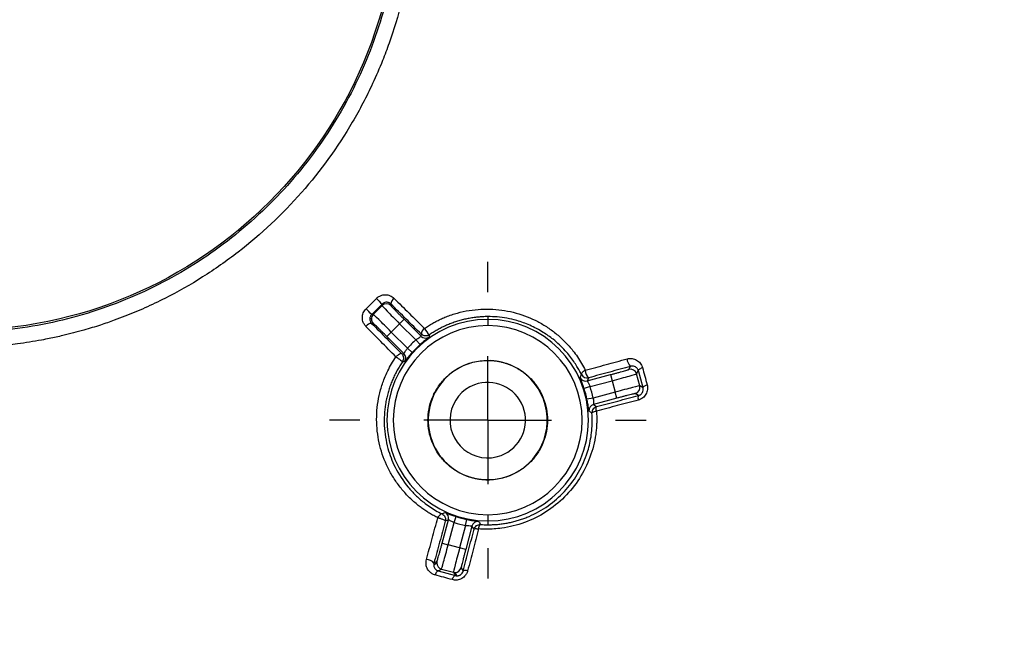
# Model space of a CAD drawing. Header units: millimetres. Extents: x 6 to 1356, y 6 to 1007.
# Tile 9 of 21: x 553 to 631, y 631 to 681. Entities that reach past the tile are written whole.
import ezdxf

# ---------------------------------------------------------------- set-up
doc = ezdxf.new("R2010")
doc.units = ezdxf.units.MM
doc.header["$LTSCALE"] = 5
doc.linetypes.add('CENTERX2', pattern=[20.32, 12.7, -2.54, 2.54, -2.54])
doc.layers.add('CENTER', color=40, linetype='CENTERX2')
doc.layers.add('DIMENSIONS', color=140, linetype='Continuous', lineweight=25)
doc.styles.add('SLDTEXTSTYLE0', font='TXT', dxfattribs={"width": 0.7})
doc.dimstyles.new('SLDDIMSTYLE2', dxfattribs={"dimtxt": 10.790039, "dimasz": 16.51, "dimexe": 0, "dimexo": 0.0625, "dimgap": 2.69751, "dimtad": 0, "dimtih": 1, "dimtoh": 1, "dimlfac": 0.5, "dimrnd": 1e-09, "dimzin": 12, "dimdsep": 46, "dimtxsty": 'SLDTEXTSTYLE0', "dimsah": 1, "dimcen": 0.09, "dimadec": 0, "dimazin": 3, "dimtfac": 1, "dimtofl": 0, "dimtmove": 0, "dimatfit": 3, "dimfxl": 0, "dimfrac": 2, "dimtolj": 1, "dimtzin": 12, "dimarcsym": 0})

# ---------------------------------------------------------------- blocks, each defined once
blk = doc.blocks.new('_D_5')
at = {"layer": 'DIMENSIONS'}
for p, q in [((745.151, 684.715), (745.151, 428.19)), ((548.151, 644.765), (548.151, 428.19)), ((548.151, 444.065), (612.12, 444.065)), ((626.74, 444.065), (623.117, 444.065)), ((623.117, 444.065), (623.117, 426.916)), ((658.804, 444.065), (662.427, 444.065)), ((662.427, 444.065), (662.427, 426.916)), ((745.151, 444.065), (673.424, 444.065)), ((623.117, 426.916), (626.74, 426.916)), ((662.427, 426.916), (658.804, 426.916))]:
    blk.add_line(p, q, dxfattribs=at)
for points in [[(548.151, 444.065), (564.661, 441.525), (564.661, 446.605)], [(745.151, 444.065), (728.641, 446.605), (728.641, 441.525)]]:
    blk.add_solid(points, dxfattribs=at)
at = {"layer": 'DIMENSIONS', "char_height": 10.5833, "attachment_point": 1, "style": 'SLDTEXTSTYLE0'}
for s, insert in [('98.5', (626.74, 460.123)), ('3.88', (626.74, 440.558))]:
    blk.add_mtext(s, dxfattribs=dict(at, insert=insert))
blk = doc.blocks.new('SW_CENTERMARKSYMBOL_3')
at = {"layer": 'CENTER', "color": 0}
for p, q in [((0, 10.16), (0, 12.589)), ((0, 0), (0, 5.08)), ((-10.16, 0), (-12.589, 0)), ((0, 0), (-5.08, 0)), ((0, 0), (0, -5.08)), ((0, 0), (5.08, 0)), ((10.16, 0), (12.589, 0)), ((0, -10.16), (0, -12.589))]:
    blk.add_line(p, q, dxfattribs=at)

msp = doc.modelspace()

# ---------------------------------------------------------------- linework, layer by layer
for p, q in [((580.48, 657.916), (581.3, 658.736)), ((581.751, 658.287), (580.929, 657.465)), ((581.751, 658.164), (581.052, 657.465)), ((581.751, 658.287), (581.751, 658.164)), ((582.458, 658.294), (582.458, 658.164)), ((580.929, 657.465), (581.052, 657.465)), ((580.905, 657.111), (580.78, 657.111)), ((581.052, 656.758), (580.921, 656.758)), ((582.484, 656.069), (583.147, 656.731)), ((583.5, 657.085), (583.147, 656.731)), ((583.147, 656.731), (584.437, 655.44)), ((583.5, 657.085), (584.859, 655.726)), ((590.151, 657.294), (590.151, 657.073)), ((590.151, 657.073), (590.151, 656.573)), ((582.13, 655.715), (582.484, 656.069)), ((583.775, 654.778), (582.484, 656.069)), ((584.859, 655.726), (584.875, 655.902)), ((583.49, 654.356), (582.13, 655.715)), ((584.437, 655.44), (584.771, 655.068)), ((583.314, 654.34), (583.49, 654.356)), ((583.775, 654.778), (584.147, 654.444)), ((590.151, 653.815), (590.151, 653.795)), ((598.064, 652.187), (599.921, 652.685)), ((599.921, 652.685), (600.05, 652.202)), ((601.363, 653.098), (601.502, 653.34)), ((601.975, 652.745), (602.121, 652.999)), ((602.231, 651.79), (601.975, 652.745)), ((602.495, 651.637), (602.121, 652.999)), ((598.178, 652.434), (598.064, 652.187)), ((598.287, 651.73), (600.05, 652.202)), ((600.05, 652.202), (600.292, 651.297)), ((598.287, 651.73), (597.811, 651.574)), ((600.292, 651.297), (598.529, 650.824)), ((600.422, 650.814), (600.292, 651.297)), ((602.143, 651.024), (601.877, 651.177)), ((602.495, 651.637), (602.231, 651.79)), ((598.529, 650.824), (598.04, 650.722)), ((600.422, 650.814), (598.565, 650.317)), ((598.565, 650.317), (598.807, 650.146)), ((590.151, 644.335), (590.151, 644.315)), ((586.53, 639.295), (587.028, 641.152)), ((587.028, 641.152), (586.781, 641.038)), ((587.013, 639.165), (587.486, 640.929)), ((587.486, 640.929), (587.641, 641.404)), ((588.391, 640.686), (588.494, 641.176)), ((590.151, 641.556), (590.151, 641.056)), ((590.151, 641.056), (590.151, 640.755)), ((588.391, 640.686), (587.918, 638.923)), ((588.899, 640.65), (588.401, 638.793)), ((589.07, 640.408), (588.899, 640.65)), ((586.53, 639.295), (587.013, 639.165)), ((587.918, 638.923), (587.013, 639.165)), ((588.401, 638.793), (587.918, 638.923)), ((585.876, 637.713), (586.117, 637.853)), ((585.857, 637.583), (586.1, 637.723)), ((586.217, 637.094), (586.471, 637.24)), ((586.217, 637.094), (587.578, 636.721)), ((586.471, 637.24), (587.426, 636.985)), ((588.038, 637.338), (588.191, 637.072)), ((587.426, 636.985), (587.578, 636.721)), ((587.555, 636.968), (587.708, 636.702))]:
    msp.add_line(p, q)
at = {"flags": 128}
for points in [[(597.906, 653.031), (597.833, 652.987), (597.767, 652.941), (597.709, 652.894), (597.662, 652.848), (597.626, 652.804), (597.603, 652.764), (597.594, 652.728), (597.599, 652.698)], [(602.121, 652.999), (602.123, 653.025), (602.137, 653.055), (602.164, 653.086), (602.202, 653.118), (602.252, 653.151), (602.31, 653.183), (602.377, 653.214), (602.45, 653.242)], [(602.495, 651.637), (602.496, 651.665), (602.51, 651.695), (602.536, 651.726), (602.575, 651.759), (602.624, 651.793), (602.683, 651.825), (602.749, 651.856), (602.822, 651.885)], [(586.217, 637.094), (586.19, 637.093), (586.161, 637.078), (586.129, 637.052), (586.097, 637.013), (586.064, 636.964), (586.032, 636.905), (586.001, 636.838), (585.973, 636.765)], [(587.331, 636.393), (587.359, 636.466), (587.39, 636.533), (587.423, 636.591), (587.456, 636.641), (587.489, 636.679), (587.521, 636.706), (587.551, 636.72), (587.578, 636.721)]]:
    msp.add_lwpolyline(points, dxfattribs=at)
for centre, radius, start, end in [((624.694, 701.87), 61.185, 224.82767, 225.42358), ((582.104, 657.81), 0.5, 45.02044, 134.97956), ((583.035, 658.265), 0.578, 124.21471, 177.15334), ((537.345, 614.521), 61.185, 44.57642, 45.17233), ((581.405, 657.111), 0.5, 135.01956, 180.00151), ((580.95, 656.18), 0.578, 92.84665, 145.78529), ((581.405, 657.111), 0.5, 179.99849, 224.98044), ((590.151, 649.065), 8.009, 90, 270), ((590.151, 649.065), 7.509, 90, 270), ((590.151, 649.065), 8.009, 270, 90), ((590.151, 649.065), 7.509, 270, 90), ((585.43, 655.897), 0.555, 123.92138, 179.52625), ((587.528, 657.777), 2.795, 210.5183, 223.80096), ((590.151, 649.065), 8.561, 131.86278, 138.13722), ((590.151, 649.065), 8.061, 131.86278, 138.13722), ((585.213, 656.079), 0.5, 225.01654, 305.12742), ((583.136, 654.003), 0.5, 324.87259, 44.98346), ((590.151, 649.065), 4.73, 110.66529, 290.66529), ((590.151, 649.065), 4.73, 290.66529, 110.66529), ((602.059, 653.965), 0.838, 182.09337, 228.33735), ((598.048, 652.917), 0.5, 206.01836, 284.98385), ((598.795, 653.075), 0.891, 182.86294, 226.07467), ((601.492, 652.615), 0.5, 15.02044, 104.97956), ((590.151, 649.065), 3, 110.66529, 290.66529), ((590.151, 649.065), 3, 290.66529, 110.66529), ((597.935, 652.671), 0.5, 204.8726, 284.98346), ((590.151, 649.065), 8.061, 11.86278, 18.13722), ((590.151, 649.065), 8.561, 11.86278, 18.13722), ((601.748, 651.66), 0.5, 285.02044, 14.97956), ((598.695, 649.834), 0.5, 105.01654, 185.12742), ((602.507, 650.818), 0.418, 150.46577, 201.84778), ((586.545, 641.281), 0.5, 345.01654, 65.12742), ((590.151, 649.065), 8.561, 251.86278, 258.13722), ((590.151, 649.065), 8.061, 251.86278, 258.13722), ((589.382, 640.521), 0.5, 84.87261, 164.98346), ((585.25, 637.156), 0.838, 41.66267, 87.90665), ((586.6, 637.723), 0.5, 165.01774, 180.01539), ((586.6, 637.723), 0.5, 180.01519, 254.97912), ((587.555, 637.468), 0.5, 270.01519, 344.97912), ((588.397, 636.708), 0.418, 68.1522, 119.53419), ((587.555, 637.468), 0.5, 255.01774, 270.01539)]:
    msp.add_arc(centre, radius, start, end)
for points, knots in [([(548.151, 727.299), (548.408, 727.297), (548.943, 727.294), (549.777, 727.265), (550.673, 727.214), (551.795, 727.12), (553.265, 726.948), (554.976, 726.66), (556.737, 726.273), (558.964, 725.671), (560.875, 725.004), (562.476, 724.337), (563.534, 723.865), (565.349, 722.977), (568.845, 720.945), (573.386, 717.348), (577.918, 712.08), (580.363, 707.807), (581.518, 705.167), (581.952, 704.105), (582.648, 702.218), (583.328, 699.865), (583.801, 697.604), (584.076, 695.843), (584.256, 694.265), (584.365, 692.553), (584.401, 690.88), (584.329, 688.577), (584.037, 685.695), (583.357, 682.3), (582.551, 679.622), (581.737, 677.471), (581.053, 675.879), (580.245, 674.247), (578.568, 671.228), (575.512, 667.002), (571.294, 663.041), (567.518, 660.394), (565.005, 658.968), (562.919, 657.976), (561.569, 657.413), (560.392, 656.965), (559.303, 656.593), (557.945, 656.177), (556.585, 655.824), (555.464, 655.578), (554.266, 655.347), (552.922, 655.13), (551.771, 655.016), (551.264, 654.966)], [0, 0, 0, 0, 0.006985, 0.014513, 0.022615, 0.031325, 0.045057, 0.062733, 0.078352, 0.09396, 0.125273, 0.133141, 0.141006, 0.156694, 0.187912, 0.250538, 0.312743, 0.375322, 0.383104, 0.390881, 0.406433, 0.437655, 0.457181, 0.469073, 0.485976, 0.500226, 0.515594, 0.531342, 0.562701, 0.594008, 0.625134, 0.63843, 0.65637, 0.672096, 0.687797, 0.750009, 0.812601, 0.84371, 0.874906, 0.89084, 0.906339, 0.914553, 0.925001, 0.93753, 0.953083, 0.963087, 0.968656, 0.986166, 1, 1, 1, 1]), ([(583.187, 691.112), (583.189, 690.034), (583.139, 688.954), (582.937, 686.791), (582.784, 685.706), (582.177, 682.496), (581.58, 680.421), (580.402, 677.396), (579.961, 676.4), (578.984, 674.447), (578.45, 673.496), (576.733, 670.739), (575.427, 669.02), (573.228, 666.621), (572.451, 665.848), (570.835, 664.385), (569.997, 663.694), (567.404, 661.749), (565.566, 660.617), (562.633, 659.171), (561.629, 658.732), (559.6, 657.957), (558.573, 657.617), (555.455, 656.743), (553.327, 656.35), (551.147, 656.159)], [0, 0, 0, 0, 0.0625, 0.0625, 0.125, 0.125, 0.25, 0.25, 0.3125, 0.3125, 0.375, 0.375, 0.5, 0.5, 0.5625, 0.5625, 0.625, 0.625, 0.75, 0.75, 0.8125, 0.8125, 0.875, 0.875, 1, 1, 1, 1]), ([(581.3, 658.736), (581.332, 658.766), (581.397, 658.825), (581.509, 658.898), (581.648, 658.966), (581.818, 659.018), (582.013, 659.036), (582.207, 659.017), (582.392, 658.96), (582.565, 658.871), (582.662, 658.786), (582.71, 658.743)], [0, 0, 0, 0, 0.082578, 0.16547, 0.250366, 0.375647, 0.499755, 0.623113, 0.748559, 0.874378, 1, 1, 1, 1]), ([(582.458, 658.294), (582.433, 658.315), (582.387, 658.356), (582.309, 658.396), (582.238, 658.42), (582.175, 658.432), (582.091, 658.438), (581.982, 658.425), (581.852, 658.374), (581.784, 658.315), (581.751, 658.287)], [0, 0, 0, 0, 0.133747, 0.250711, 0.350896, 0.434319, 0.501017, 0.680311, 0.845849, 1, 1, 1, 1]), ([(581.751, 658.164), (581.752, 658.152), (581.903, 657.992), (582.418, 657.463), (582.779, 657.098), (583.147, 656.731)], [0, 0, 0, 0, 0.5, 0.5, 1, 1, 1, 1]), ([(584.875, 655.902), (584.473, 656.3), (583.669, 657.095), (582.861, 657.894), (582.458, 658.294)], [0, 0, 0, 0, 0.5002765, 1, 1, 1, 1]), ([(582.458, 658.164), (582.459, 658.162), (582.46, 658.158), (582.475, 658.14), (582.497, 658.114), (582.541, 658.065), (582.622, 657.979), (582.757, 657.839), (582.922, 657.669), (583.107, 657.48), (583.302, 657.283), (583.434, 657.151), (583.5, 657.085)], [0, 0, 0, 0, 0.060217, 0.120013, 0.179914, 0.240444, 0.369866, 0.500147, 0.629527, 0.759834, 0.879674, 1, 1, 1, 1]), ([(582.71, 658.743), (583.105, 658.352), (583.91, 657.555), (584.712, 656.762), (585.12, 656.358)], [0, 0, 0, 0, 0.490587, 1, 1, 1, 1]), ([(580.472, 656.505), (580.443, 656.537), (580.385, 656.6), (580.315, 656.708), (580.249, 656.842), (580.198, 657.007), (580.179, 657.201), (580.197, 657.397), (580.256, 657.587), (580.347, 657.766), (580.435, 657.866), (580.48, 657.916)], [0, 0, 0, 0, 0.0837557, 0.1669113, 0.2507866, 0.37614, 0.499981, 0.6243666, 0.7495167, 0.8755803, 1, 1, 1, 1]), ([(580.929, 657.465), (580.908, 657.441), (580.865, 657.394), (580.819, 657.308), (580.787, 657.212), (580.782, 657.145), (580.78, 657.111)], [0, 0, 0, 0, 0.231083, 0.473459, 0.729181, 1, 1, 1, 1]), ([(582.484, 656.069), (582.117, 656.436), (581.752, 656.797), (581.223, 657.312), (581.063, 657.463), (581.052, 657.465)], [0, 0, 0, 0, 0.5, 0.5, 1, 1, 1, 1]), ([(585.12, 656.358), (585.229, 656.43), (585.445, 656.575), (585.781, 656.773), (586.124, 656.956), (586.476, 657.124), (587.01, 657.35), (587.74, 657.596), (588.672, 657.798), (589.62, 657.899), (590.878, 657.895), (592.428, 657.639), (593.865, 657.069), (594.921, 656.444), (595.655, 655.899), (596.33, 655.278), (596.867, 654.669), (597.29, 654.095), (597.621, 653.578), (597.811, 653.214), (597.906, 653.031)], [0, 0, 0, 0, 0.025137, 0.050196, 0.075257, 0.100396, 0.125691, 0.18766, 0.250137, 0.31227, 0.375212, 0.499659, 0.624789, 0.686693, 0.749787, 0.811663, 0.874544, 0.916094, 0.957851, 1, 1, 1, 1]), ([(580.78, 657.111), (580.781, 657.088), (580.782, 657.035), (580.802, 656.949), (580.844, 656.849), (580.894, 656.79), (580.921, 656.758)], [0, 0, 0, 0, 0.172163, 0.396156, 0.672096, 1, 1, 1, 1]), ([(580.921, 656.758), (581.321, 656.354), (582.12, 655.547), (582.916, 654.743), (583.314, 654.34)], [0, 0, 0, 0, 0.499724, 1, 1, 1, 1]), ([(582.13, 655.715), (582.097, 655.748), (582.031, 655.814), (581.933, 655.912), (581.837, 656.008), (581.706, 656.137), (581.547, 656.293), (581.377, 656.458), (581.236, 656.593), (581.135, 656.688), (581.069, 656.747), (581.057, 656.754), (581.052, 656.758)], [0, 0, 0, 0, 0.060208, 0.119995, 0.179888, 0.240411, 0.369822, 0.500098, 0.629482, 0.759801, 0.879656, 1, 1, 1, 1]), ([(590.151, 657.294), (590.019, 657.291), (589.756, 657.286), (589.364, 657.255), (588.977, 657.207), (588.594, 657.141), (588.218, 657.058), (587.849, 656.959), (587.488, 656.843), (587.134, 656.712), (586.79, 656.566), (586.455, 656.405), (586.129, 656.231), (585.814, 656.045), (585.612, 655.91), (585.511, 655.843)], [0, 0, 0, 0, 0.081593, 0.162346, 0.242274, 0.321393, 0.399721, 0.477274, 0.55407, 0.630128, 0.705465, 0.780101, 0.854055, 0.927348, 1, 1, 1, 1]), ([(597.599, 652.698), (597.548, 652.798), (597.436, 653.016), (597.236, 653.36), (596.986, 653.744), (596.679, 654.16), (596.157, 654.778), (595.459, 655.432), (594.506, 656.105), (593.542, 656.613), (592.559, 656.966), (591.686, 657.169), (590.913, 657.277), (590.401, 657.288), (590.151, 657.294)], [0, 0, 0, 0, 0.036839, 0.080287, 0.130337, 0.186984, 0.250219, 0.396147, 0.499957, 0.632291, 0.750731, 0.837446, 0.920521, 1, 1, 1, 1]), ([(582.857, 654.095), (582.453, 654.503), (581.66, 655.305), (580.863, 656.11), (580.472, 656.505)], [0, 0, 0, 0, 0.509413, 1, 1, 1, 1]), ([(585.511, 655.843), (585.424, 655.783), (585.304, 655.747), (585.064, 655.768), (584.951, 655.826), (584.875, 655.902)], [0, 0, 0, 0, 0.5, 0.5, 1, 1, 1, 1]), ([(584.437, 655.44), (584.457, 655.456), (584.512, 655.497), (584.616, 655.571), (584.74, 655.652), (584.841, 655.711), (584.854, 655.721), (584.859, 655.726)], [0, 0, 0, 0, 0.096811, 0.263982, 0.501066, 0.772484, 1, 1, 1, 1]), ([(585.501, 655.67), (585.499, 655.669), (585.497, 655.665), (585.477, 655.649), (585.441, 655.62), (585.381, 655.573), (585.29, 655.502), (585.178, 655.414), (585.05, 655.309), (584.912, 655.193), (584.818, 655.11), (584.771, 655.068)], [0, 0, 0, 0, 0.083633, 0.166863, 0.250938, 0.376312, 0.500116, 0.624594, 0.749637, 0.875901, 1, 1, 1, 1]), ([(583.314, 654.34), (583.306, 654.345), (583.291, 654.355), (583.254, 654.356), (583.203, 654.343), (583.142, 654.314), (583.07, 654.272), (582.991, 654.215), (582.917, 654.152), (582.872, 654.109), (582.857, 654.095)], [0, 0, 0, 0, 0.107183, 0.224902, 0.355543, 0.500054, 0.613885, 0.759744, 0.919191, 1, 1, 1, 1]), ([(583.314, 654.34), (583.389, 654.265), (583.447, 654.153), (583.469, 653.913), (583.433, 653.792), (583.373, 653.704)], [0, 0, 0, 0, 0.5, 0.5, 1, 1, 1, 1]), ([(583.49, 654.356), (583.491, 654.357), (583.494, 654.36), (583.509, 654.383), (583.534, 654.424), (583.586, 654.511), (583.67, 654.638), (583.748, 654.742), (583.775, 654.778)], [0, 0, 0, 0, 0.108863, 0.228562, 0.359431, 0.501722, 0.828678, 1, 1, 1, 1]), ([(584.147, 654.444), (584.12, 654.413), (584.064, 654.351), (583.984, 654.258), (583.895, 654.152), (583.802, 654.037), (583.713, 653.926), (583.642, 653.835), (583.59, 653.768), (583.555, 653.723), (583.548, 653.718), (583.545, 653.715)], [0, 0, 0, 0, 0.082201, 0.164972, 0.24997, 0.375343, 0.499627, 0.623071, 0.748595, 0.874551, 1, 1, 1, 1]), ([(586.184, 641.309), (586.074, 641.366), (585.853, 641.478), (585.534, 641.664), (585.224, 641.861), (584.923, 642.07), (584.485, 642.402), (583.937, 642.885), (583.317, 643.56), (582.771, 644.294), (582.146, 645.351), (581.576, 646.789), (581.32, 648.339), (581.316, 649.598), (581.418, 650.546), (581.621, 651.482), (581.896, 652.296), (582.2, 652.982), (582.503, 653.554), (582.739, 653.914), (582.857, 654.095)], [0, 0, 0, 0, 0.0253484, 0.0505333, 0.0755948, 0.1005727, 0.1255057, 0.1883288, 0.2501985, 0.3132828, 0.3752261, 0.5005273, 0.6249725, 0.6878487, 0.7499659, 0.812764, 0.8750991, 0.9168889, 0.958405, 1, 1, 1, 1]), ([(583.373, 653.704), (583.299, 653.595), (583.153, 653.374), (582.952, 653.03), (582.767, 652.675), (582.598, 652.309), (582.446, 651.933), (582.312, 651.547), (582.196, 651.153), (582.1, 650.751), (581.943, 649.914), (581.869, 648.575), (582.145, 646.875), (582.784, 645.212), (583.581, 643.989), (584.402, 643.099), (584.979, 642.591), (585.521, 642.193), (586.007, 641.883), (586.347, 641.705), (586.518, 641.616)], [0, 0, 0, 0, 0.026793, 0.053794, 0.081011, 0.108454, 0.13613, 0.164048, 0.192215, 0.22064, 0.24933, 0.368715, 0.498729, 0.611764, 0.749698, 0.812256, 0.874913, 0.916745, 0.95844, 1, 1, 1, 1]), ([(582.857, 654.095), (582.877, 654.082), (582.916, 654.056), (582.976, 654.014), (583.051, 653.964), (583.136, 653.904), (583.251, 653.817), (583.355, 653.734), (583.367, 653.713), (583.373, 653.704)], [0, 0, 0, 0, 0.078845, 0.157963, 0.236992, 0.375352, 0.501884, 0.778004, 1, 1, 1, 1]), ([(590.151, 644.315), (590.051, 644.316), (589.851, 644.32), (589.554, 644.349), (589.26, 644.395), (588.97, 644.46), (588.683, 644.543), (588.192, 644.721), (587.524, 645.065), (586.77, 645.683), (586.151, 646.437), (585.716, 647.282), (585.456, 648.169), (585.373, 649.064), (585.456, 649.96), (585.715, 650.846), (586.151, 651.691), (586.769, 652.446), (587.523, 653.064), (588.28, 653.454), (588.966, 653.677), (589.553, 653.794), (589.951, 653.808), (590.151, 653.815)], [0, 0, 0, 0, 0.020137, 0.040122, 0.060033, 0.079952, 0.099958, 0.12013, 0.185045, 0.250093, 0.315002, 0.380055, 0.43997, 0.500028, 0.559948, 0.620001, 0.684916, 0.749964, 0.814873, 0.879926, 0.920025, 0.959835, 1, 1, 1, 1]), ([(590.151, 653.815), (590.251, 653.813), (590.45, 653.809), (590.747, 653.78), (591.041, 653.734), (591.331, 653.669), (591.618, 653.586), (592.109, 653.409), (592.778, 653.064), (593.532, 652.447), (594.15, 651.692), (594.585, 650.848), (594.846, 649.961), (594.928, 649.065), (594.846, 648.169), (594.586, 647.283), (594.15, 646.438), (593.533, 645.684), (592.778, 645.065), (592.022, 644.675), (591.336, 644.452), (590.748, 644.336), (590.35, 644.322), (590.151, 644.315)], [0, 0, 0, 0, 0.020137, 0.0401217, 0.0600334, 0.0799522, 0.0999581, 0.1201302, 0.1850445, 0.2500926, 0.3150015, 0.380055, 0.4399696, 0.5000281, 0.5599481, 0.6200013, 0.6849156, 0.7499637, 0.8148727, 0.8799261, 0.920025, 0.9598354, 1, 1, 1, 1]), ([(597.906, 653.031), (598.456, 653.181), (599.563, 653.483), (600.667, 653.783), (601.222, 653.935)], [0, 0, 0, 0, 0.496804, 1, 1, 1, 1]), ([(601.222, 653.935), (601.265, 653.945), (601.352, 653.965), (601.485, 653.973), (601.639, 653.963), (601.81, 653.925), (601.987, 653.845), (602.146, 653.734), (602.28, 653.593), (602.387, 653.429), (602.429, 653.304), (602.45, 653.242)], [0, 0, 0, 0, 0.082668, 0.165698, 0.250539, 0.37493, 0.500061, 0.624946, 0.750437, 0.876072, 1, 1, 1, 1]), ([(601.502, 653.34), (600.95, 653.189), (599.843, 652.888), (598.733, 652.585), (598.178, 652.434)], [0, 0, 0, 0, 0.499335, 1, 1, 1, 1]), ([(599.921, 652.685), (599.966, 652.697), (600.056, 652.721), (600.189, 652.757), (600.321, 652.793), (600.498, 652.842), (600.713, 652.901), (600.94, 652.966), (601.128, 653.02), (601.261, 653.061), (601.345, 653.088), (601.357, 653.095), (601.363, 653.098)], [0, 0, 0, 0, 0.060208, 0.119995, 0.179888, 0.240411, 0.369822, 0.500098, 0.629482, 0.759801, 0.879656, 1, 1, 1, 1]), ([(600.05, 652.202), (600.551, 652.336), (601.047, 652.472), (601.758, 652.672), (601.968, 652.736), (601.975, 652.745)], [0, 0, 0, 0, 0.5, 0.5, 1, 1, 1, 1]), ([(602.121, 652.999), (602.114, 653.02), (602.098, 653.071), (602.055, 653.146), (601.986, 653.228), (601.883, 653.304), (601.754, 653.352), (601.62, 653.364), (601.538, 653.347), (601.502, 653.34)], [0, 0, 0, 0, 0.085224, 0.19696, 0.33532, 0.500347, 0.703606, 0.869986, 1, 1, 1, 1]), ([(602.45, 653.242), (602.512, 653.017), (602.636, 652.564), (602.76, 652.112), (602.822, 651.885)], [0, 0, 0, 0, 0.497566, 1, 1, 1, 1]), ([(597.811, 651.574), (597.798, 651.613), (597.772, 651.692), (597.732, 651.808), (597.684, 651.939), (597.632, 652.077), (597.579, 652.209), (597.536, 652.316), (597.504, 652.395), (597.483, 652.447), (597.482, 652.456), (597.481, 652.46)], [0, 0, 0, 0, 0.082201, 0.164972, 0.24997, 0.375343, 0.499627, 0.623071, 0.748595, 0.874551, 1, 1, 1, 1]), ([(598.064, 652.187), (598.064, 652.186), (598.065, 652.182), (598.078, 652.157), (598.101, 652.115), (598.15, 652.027), (598.218, 651.89), (598.269, 651.771), (598.287, 651.73)], [0, 0, 0, 0, 0.1088631, 0.228562, 0.3594306, 0.5017215, 0.8286778, 1, 1, 1, 1]), ([(602.822, 651.885), (602.832, 651.843), (602.852, 651.761), (602.86, 651.632), (602.853, 651.482), (602.816, 651.311), (602.735, 651.129), (602.62, 650.966), (602.473, 650.831), (602.304, 650.723), (602.18, 650.682), (602.119, 650.662)], [0, 0, 0, 0, 0.0845597, 0.1675541, 0.2503661, 0.3757865, 0.500035, 0.6229745, 0.7489339, 0.8746689, 1, 1, 1, 1]), ([(602.231, 651.79), (602.22, 651.794), (602.006, 651.744), (601.291, 651.562), (600.794, 651.431), (600.292, 651.297)], [0, 0, 0, 0, 0.5, 0.5, 1, 1, 1, 1]), ([(601.877, 651.177), (601.875, 651.178), (601.871, 651.178), (601.848, 651.175), (601.814, 651.168), (601.75, 651.154), (601.636, 651.127), (601.447, 651.081), (601.217, 651.023), (600.961, 650.957), (600.693, 650.886), (600.512, 650.838), (600.422, 650.814)], [0, 0, 0, 0, 0.060217, 0.120013, 0.179914, 0.240444, 0.369866, 0.500147, 0.629527, 0.759834, 0.879674, 1, 1, 1, 1]), ([(602.143, 651.024), (602.169, 651.032), (602.221, 651.048), (602.294, 651.088), (602.358, 651.139), (602.412, 651.198), (602.476, 651.296), (602.527, 651.455), (602.506, 651.573), (602.495, 651.637)], [0, 0, 0, 0, 0.1100199, 0.2135738, 0.3121114, 0.4073116, 0.5010329, 0.7279358, 1, 1, 1, 1]), ([(598.197, 649.789), (598.196, 649.791), (598.194, 649.795), (598.189, 649.82), (598.183, 649.866), (598.172, 649.941), (598.156, 650.056), (598.136, 650.196), (598.109, 650.359), (598.078, 650.537), (598.052, 650.66), (598.04, 650.722)], [0, 0, 0, 0, 0.083633, 0.166863, 0.250938, 0.376312, 0.500116, 0.624594, 0.749637, 0.875901, 1, 1, 1, 1]), ([(598.529, 650.824), (598.532, 650.8), (598.541, 650.731), (598.553, 650.605), (598.561, 650.456), (598.562, 650.34), (598.564, 650.324), (598.565, 650.317)], [0, 0, 0, 0, 0.096811, 0.263982, 0.501066, 0.772484, 1, 1, 1, 1]), ([(602.119, 650.662), (601.562, 650.515), (600.454, 650.224), (599.343, 649.931), (598.791, 649.785)], [0, 0, 0, 0, 0.503105, 1, 1, 1, 1]), ([(598.807, 650.146), (599.365, 650.292), (600.478, 650.586), (601.588, 650.878), (602.143, 651.024)], [0, 0, 0, 0, 0.500487, 1, 1, 1, 1]), ([(598.791, 649.785), (598.799, 649.662), (598.814, 649.417), (598.817, 649.047), (598.805, 648.677), (598.777, 648.308), (598.711, 647.754), (598.569, 647.022), (598.201, 645.825), (597.5, 644.402), (596.298, 642.913), (594.808, 641.712), (593.383, 641.012), (592.185, 640.644), (591.371, 640.487), (590.654, 640.414), (590.041, 640.392), (589.634, 640.413), (589.43, 640.424)], [0, 0, 0, 0, 0.0252697, 0.0504266, 0.0755085, 0.1005533, 0.1255988, 0.1882816, 0.2505325, 0.3758628, 0.5001727, 0.6245227, 0.7499734, 0.8123104, 0.8751448, 0.9166265, 0.9581876, 1, 1, 1, 1]), ([(590.151, 640.755), (590.281, 640.757), (590.54, 640.759), (590.927, 640.785), (591.307, 640.828), (591.682, 640.888), (592.049, 640.964), (592.408, 641.055), (592.759, 641.161), (593.102, 641.281), (593.858, 641.585), (594.976, 642.206), (596.284, 643.345), (597.328, 644.729), (597.908, 645.968), (598.2, 646.933), (598.342, 647.575), (598.432, 648.243), (598.472, 648.932), (598.449, 649.394), (598.438, 649.629)], [0, 0, 0, 0, 0.029367, 0.058324, 0.086873, 0.115022, 0.142773, 0.170132, 0.197106, 0.223699, 0.249917, 0.376093, 0.50001, 0.623025, 0.749513, 0.796697, 0.84531, 0.895382, 0.946937, 1, 1, 1, 1]), ([(598.807, 650.146), (598.778, 650.136), (598.724, 650.119), (598.655, 650.078), (598.601, 650.035), (598.561, 649.994), (598.503, 649.92), (598.457, 649.825), (598.44, 649.732), (598.437, 649.69), (598.437, 649.672), (598.437, 649.657), (598.437, 649.644), (598.437, 649.634), (598.438, 649.629)], [0, 0, 0, 0, 0.131574, 0.247426, 0.347543, 0.431913, 0.500527, 0.757309, 0.881298, 0.911533, 0.941406, 0.958308, 0.975083, 1, 1, 1, 1]), ([(598.438, 649.629), (598.438, 649.632), (598.439, 649.639), (598.445, 649.654), (598.466, 649.681), (598.524, 649.716), (598.635, 649.756), (598.733, 649.774), (598.791, 649.785)], [0, 0, 0, 0, 0.059237, 0.119795, 0.24419, 0.500517, 0.7049, 1, 1, 1, 1]), ([(598.791, 649.785), (598.787, 649.81), (598.779, 649.858), (598.771, 649.925), (598.767, 649.984), (598.768, 650.052), (598.777, 650.12), (598.797, 650.137), (598.807, 650.146)], [0, 0, 0, 0, 0.128061, 0.253756, 0.377747, 0.500748, 0.744466, 1, 1, 1, 1]), ([(586.755, 641.735), (586.757, 641.734), (586.762, 641.734), (586.786, 641.725), (586.829, 641.708), (586.899, 641.68), (587.006, 641.636), (587.138, 641.584), (587.293, 641.525), (587.462, 641.464), (587.582, 641.424), (587.641, 641.404)], [0, 0, 0, 0, 0.083633, 0.166863, 0.250938, 0.376312, 0.500116, 0.624594, 0.749637, 0.875901, 1, 1, 1, 1]), ([(585.28, 637.994), (585.432, 638.549), (585.733, 639.652), (586.034, 640.759), (586.184, 641.309)], [0, 0, 0, 0, 0.503196, 1, 1, 1, 1]), ([(586.781, 641.038), (586.63, 640.482), (586.328, 639.372), (586.026, 638.266), (585.876, 637.713)], [0, 0, 0, 0, 0.5006654, 1, 1, 1, 1]), ([(586.518, 641.616), (586.506, 641.619), (586.482, 641.625), (586.431, 641.605), (586.381, 641.567), (586.326, 641.514), (586.277, 641.454), (586.225, 641.379), (586.197, 641.331), (586.184, 641.309)], [0, 0, 0, 0, 0.145052, 0.311346, 0.499816, 0.579525, 0.757695, 0.89161, 1, 1, 1, 1]), ([(586.184, 641.309), (586.207, 641.305), (586.253, 641.295), (586.324, 641.276), (586.413, 641.252), (586.511, 641.219), (586.643, 641.163), (586.738, 641.109), (586.774, 641.068), (586.782, 641.05), (586.782, 641.042), (586.781, 641.038)], [0, 0, 0, 0, 0.0788141, 0.1576969, 0.2365455, 0.3783057, 0.5010373, 0.7635611, 0.8864865, 0.9443812, 1, 1, 1, 1]), ([(586.518, 641.616), (586.613, 641.57), (586.704, 641.483), (586.803, 641.266), (586.809, 641.14), (586.781, 641.038)], [0, 0, 0, 0, 0.5, 0.5, 1, 1, 1, 1]), ([(587.486, 640.929), (587.462, 640.938), (587.399, 640.965), (587.284, 641.018), (587.151, 641.085), (587.05, 641.143), (587.035, 641.149), (587.028, 641.152)], [0, 0, 0, 0, 0.096811, 0.263982, 0.501066, 0.772484, 1, 1, 1, 1]), ([(588.494, 641.176), (588.534, 641.167), (588.615, 641.15), (588.736, 641.127), (588.873, 641.103), (589.019, 641.08), (589.159, 641.059), (589.274, 641.043), (589.358, 641.032), (589.414, 641.023), (589.422, 641.02), (589.426, 641.019)], [0, 0, 0, 0, 0.082201, 0.164972, 0.2499703, 0.3753432, 0.4996271, 0.6230709, 0.7485951, 0.8745509, 1, 1, 1, 1]), ([(588.191, 637.072), (588.337, 637.627), (588.629, 638.737), (588.923, 639.851), (589.07, 640.408)], [0, 0, 0, 0, 0.499513, 1, 1, 1, 1]), ([(588.899, 640.65), (588.897, 640.651), (588.893, 640.652), (588.865, 640.653), (588.817, 640.654), (588.716, 640.656), (588.564, 640.665), (588.435, 640.681), (588.391, 640.686)], [0, 0, 0, 0, 0.1088631, 0.228562, 0.3594306, 0.5017215, 0.8286778, 1, 1, 1, 1]), ([(589.43, 640.424), (589.284, 639.872), (588.991, 638.761), (588.7, 637.654), (588.553, 637.097)], [0, 0, 0, 0, 0.4968954, 1, 1, 1, 1]), ([(589.07, 640.408), (589.097, 640.51), (589.165, 640.616), (589.359, 640.755), (589.481, 640.785), (589.587, 640.777)], [0, 0, 0, 0, 0.5, 0.5, 1, 1, 1, 1]), ([(589.07, 640.408), (589.072, 640.413), (589.078, 640.424), (589.108, 640.439), (589.175, 640.45), (589.27, 640.446), (589.358, 640.436), (589.405, 640.428), (589.43, 640.424)], [0, 0, 0, 0, 0.109552, 0.244286, 0.5, 0.755713, 0.867228, 1, 1, 1, 1]), ([(589.43, 640.424), (589.435, 640.454), (589.446, 640.518), (589.469, 640.606), (589.493, 640.674), (589.519, 640.723), (589.543, 640.758), (589.567, 640.775), (589.582, 640.777), (589.587, 640.777)], [0, 0, 0, 0, 0.152508, 0.318968, 0.499827, 0.613376, 0.756472, 0.915363, 1, 1, 1, 1]), ([(586.117, 637.853), (586.119, 637.855), (586.121, 637.858), (586.129, 637.879), (586.141, 637.912), (586.161, 637.974), (586.195, 638.087), (586.249, 638.274), (586.314, 638.502), (586.384, 638.757), (586.458, 639.024), (586.506, 639.204), (586.53, 639.295)], [0, 0, 0, 0, 0.060217, 0.120013, 0.179914, 0.240444, 0.369866, 0.500147, 0.629527, 0.759834, 0.879674, 1, 1, 1, 1]), ([(586.471, 637.24), (586.48, 637.247), (586.543, 637.458), (586.743, 638.169), (586.879, 638.664), (587.013, 639.165)], [0, 0, 0, 0, 0.5, 0.5, 1, 1, 1, 1]), ([(587.918, 638.923), (587.784, 638.421), (587.654, 637.925), (587.472, 637.209), (587.421, 636.995), (587.426, 636.985)], [0, 0, 0, 0, 0.5, 0.5, 1, 1, 1, 1]), ([(588.401, 638.793), (588.389, 638.748), (588.365, 638.658), (588.33, 638.525), (588.295, 638.393), (588.248, 638.215), (588.193, 637.999), (588.135, 637.77), (588.088, 637.58), (588.056, 637.445), (588.038, 637.358), (588.038, 637.345), (588.038, 637.338)], [0, 0, 0, 0, 0.060208, 0.119995, 0.179888, 0.240411, 0.369822, 0.500098, 0.629482, 0.759801, 0.879656, 1, 1, 1, 1]), ([(585.973, 636.765), (585.931, 636.778), (585.848, 636.805), (585.731, 636.865), (585.606, 636.95), (585.481, 637.07), (585.37, 637.228), (585.29, 637.406), (585.248, 637.597), (585.238, 637.796), (585.267, 637.928), (585.28, 637.994)], [0, 0, 0, 0, 0.083015, 0.166088, 0.250574, 0.375418, 0.500129, 0.625141, 0.749734, 0.87596, 1, 1, 1, 1]), ([(585.876, 637.713), (585.871, 637.692), (585.86, 637.648), (585.858, 637.605), (585.857, 637.583)], [0, 0, 0, 0, 0.479886, 1, 1, 1, 1]), ([(585.857, 637.583), (585.858, 637.556), (585.86, 637.492), (585.888, 637.386), (585.956, 637.26), (586.067, 637.151), (586.172, 637.111), (586.217, 637.094)], [0, 0, 0, 0, 0.119522, 0.286313, 0.500395, 0.789493, 1, 1, 1, 1]), ([(588.553, 637.097), (588.54, 637.055), (588.515, 636.972), (588.457, 636.854), (588.372, 636.726), (588.251, 636.596), (588.088, 636.481), (587.905, 636.4), (587.713, 636.359), (587.517, 636.352), (587.393, 636.379), (587.331, 636.393)], [0, 0, 0, 0, 0.084473, 0.167389, 0.250304, 0.375081, 0.499879, 0.623852, 0.749707, 0.873708, 1, 1, 1, 1]), ([(587.708, 636.702), (587.736, 636.703), (587.79, 636.705), (587.872, 636.725), (587.947, 636.758), (588.038, 636.816), (588.138, 636.922), (588.173, 637.02), (588.191, 637.072)], [0, 0, 0, 0, 0.136214, 0.263856, 0.384757, 0.501066, 0.736943, 1, 1, 1, 1]), ([(587.331, 636.393), (587.104, 636.455), (586.652, 636.579), (586.199, 636.703), (585.973, 636.765)], [0, 0, 0, 0, 0.5024334, 1, 1, 1, 1]), ([(587.578, 636.721), (587.6, 636.715), (587.641, 636.705), (587.687, 636.703), (587.708, 636.702)], [0, 0, 0, 0, 0.520319, 1, 1, 1, 1])]:
    msp.add_open_spline(points, degree=3, knots=knots)
for points in [[(585.511, 655.843), (585.507, 655.785), (585.503, 655.728), (585.501, 655.67)], [(583.545, 653.715), (583.488, 653.712), (583.43, 653.708), (583.373, 653.704)], [(597.481, 652.46), (597.521, 652.538), (597.561, 652.617), (597.599, 652.698)], [(598.438, 649.629), (598.358, 649.684), (598.278, 649.737), (598.197, 649.789)], [(586.518, 641.616), (586.598, 641.655), (586.677, 641.694), (586.755, 641.735)], [(589.426, 641.019), (589.478, 640.938), (589.532, 640.857), (589.587, 640.777)], [(589.587, 640.777), (589.774, 640.764), (589.962, 640.756), (590.151, 640.755)]]:
    msp.add_open_spline(points, degree=3)
at = {"layer": 'CENTER'}
msp.add_circle((548.151, 691.065), 34.869, dxfattribs=at)

# ---------------------------------------------------------------- block references
msp.add_blockref('SW_CENTERMARKSYMBOL_3', (590.151, 649.065), dxfattribs=at)

# ---------------------------------------------------------------- dimensions: what is measured, and where the dimension line sits
at = {"layer": 'DIMENSIONS'}
dim = msp.add_linear_dim(base=(548.151, 444.065), p1=(745.151, 691.065), p2=(548.151, 651.115), dimstyle='SLDDIMSTYLE2', dxfattribs=at)
dim.commit()
dim.dimension.update_dxf_attribs({"geometry": '_D_5', "text_midpoint": (642.772, 444.065), "dimtype": 160})

doc.saveas('drawing.dxf')
